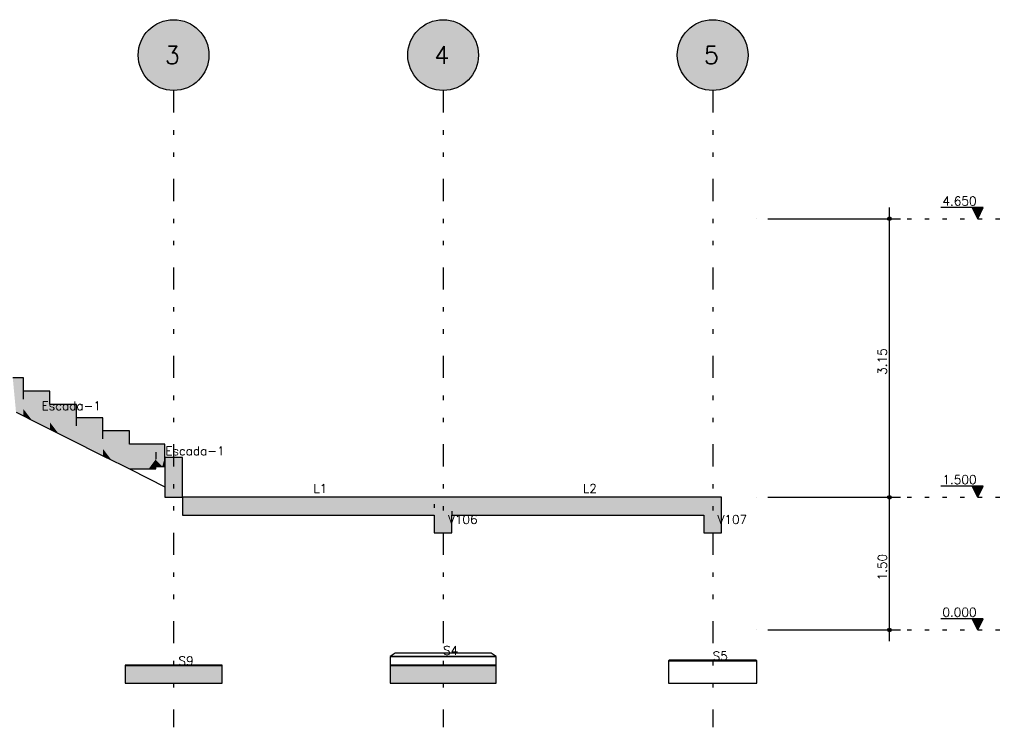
# Model space of a CAD drawing. Extents: x 0 to 84.1, y 0 to 59.4.
# Tile 3 of 6: x 14.3 to 36.6, y 24.9 to 40.9. Entities that reach past the tile are written whole.
import ezdxf

# ---------------------------------------------------------------- set-up
doc = ezdxf.new("R2010")
doc.units = 0
doc.linetypes.add('ESTILO_TQS_0002', pattern=[0.4, 0.1, -0.3])
doc.linetypes.add('ESTILO_TQS_0004', pattern=[2, 0.5, -0.4, 0.1, -0.4, 0.1, -0.5])
for name, color, linetype in [('1', 1, 'CONTINUOUS'), ('2', 2, 'CONTINUOUS'), ('6', 6, 'CONTINUOUS')]:
    doc.layers.add(name, color=color, linetype=linetype)
doc.styles.get("Standard").update_dxf_attribs({"font": 'ROMANS.SHX'})

msp = doc.modelspace()

# ---------------------------------------------------------------- linework, layer by layer
at = {"layer": '1', "linetype": 'ESTILO_TQS_0004'}
for p, q in [((17.79995, 39.3036), (17.79995, 24.9036)), ((23.89995, 39.3036), (23.89995, 24.9036)), ((29.99995, 39.3036), (29.99995, 24.9036))]:
    msp.add_line(p, q, dxfattribs=at)
at = {"layer": '1', "linetype": 'CONTINUOUS'}
for p, q in [((33.99995, 29.8536), (33.99995, 36.6536)), ((36.12495, 36.6536), (35.16495, 36.6536)), ((35.99995, 36.4036), (35.87495, 36.6536)), ((35.886098, 36.631304), (36.113803, 36.631304)), ((35.897246, 36.609009), (36.102655, 36.609009)), ((35.908394, 36.586713), (36.091507, 36.586713)), ((35.919541, 36.564417), (36.080359, 36.564417)), ((35.99995, 36.4036), (36.12495, 36.6536)), ((30.99995, 36.4036), (30.99995, 36.4036)), ((31.24995, 36.4036), (34.24995, 36.4036)), ((35.930689, 36.542122), (36.069211, 36.542121)), ((35.941837, 36.519826), (36.058064, 36.519826)), ((35.952985, 36.49753), (36.046916, 36.49753)), ((35.964133, 36.475234), (36.035768, 36.475234)), ((35.975281, 36.452938), (36.02462, 36.452938)), ((35.986429, 36.430643), (36.013472, 36.430643)), ((33.99995, 26.8536), (33.99995, 30.3536)), ((36.12495, 30.3536), (35.16495, 30.3536)), ((35.99995, 30.1036), (35.87495, 30.3536)), ((35.886098, 30.331304), (36.113803, 30.331304)), ((35.897246, 30.309008), (36.102655, 30.309008)), ((35.99995, 30.1036), (36.12495, 30.3536)), ((30.99995, 30.1036), (30.99995, 30.1036)), ((30.99995, 30.1036), (30.99995, 30.1036)), ((31.24995, 30.1036), (34.24995, 30.1036)), ((31.24995, 30.1036), (34.24995, 30.1036)), ((35.908394, 30.286713), (36.091507, 30.286713)), ((35.919541, 30.264417), (36.080359, 30.264417)), ((35.930689, 30.242122), (36.069211, 30.242121)), ((35.941837, 30.219826), (36.058064, 30.219826)), ((35.952985, 30.19753), (36.046916, 30.19753)), ((35.964133, 30.175233), (36.035768, 30.175234)), ((35.975281, 30.152938), (36.02462, 30.152938)), ((35.986429, 30.130643), (36.013472, 30.130643)), ((36.12495, 27.3536), (35.16495, 27.3536)), ((35.99995, 27.1036), (35.87495, 27.3536)), ((35.886098, 27.331304), (36.113803, 27.331304)), ((35.897246, 27.309008), (36.102655, 27.309008)), ((35.908394, 27.286713), (36.091507, 27.286713)), ((35.919541, 27.264417), (36.080359, 27.264417)), ((35.930689, 27.242122), (36.069211, 27.242121)), ((35.941837, 27.219826), (36.058064, 27.219826)), ((35.952985, 27.19753), (36.046916, 27.19753)), ((35.99995, 27.1036), (36.12495, 27.3536)), ((30.99995, 27.1036), (30.99995, 27.1036)), ((31.24995, 27.1036), (34.24995, 27.1036)), ((35.964133, 27.175233), (36.035768, 27.175234)), ((35.975281, 27.152938), (36.02462, 27.152938)), ((35.986429, 27.130643), (36.013472, 27.130643))]:
    msp.add_line(p, q, dxfattribs=at)
at = {"layer": '1', "linetype": 'ESTILO_TQS_0002'}
for p, q in [((33.99995, 36.4036), (36.59995, 36.4036)), ((33.99995, 30.1036), (36.59995, 30.1036)), ((33.99995, 27.1036), (36.59995, 27.1036))]:
    msp.add_line(p, q, dxfattribs=at)
at = {"layer": '1', "linetype": 'CONTINUOUS'}
for points in [[(35.87495, 36.6536), (35.99995, 36.4036), (36.12495, 36.6536), (35.87495, 36.6536)], [(35.87495, 30.3536), (35.99995, 30.1036), (36.12495, 30.3536), (35.87495, 30.3536)], [(35.87495, 27.3536), (35.99995, 27.1036), (36.12495, 27.3536), (35.87495, 27.3536)]]:
    msp.add_lwpolyline(points, dxfattribs=at)
for centre, radius in [((33.99995, 36.4036), 0.04), ((33.99995, 36.4036), 0.02), ((33.99995, 30.1036), 0.04), ((33.99995, 30.1036), 0.04), ((33.99995, 30.1036), 0.02), ((33.99995, 30.1036), 0.02), ((33.99995, 27.1036), 0.04), ((33.99995, 27.1036), 0.02)]:
    msp.add_circle(centre, radius, dxfattribs=at)
for points in [[(18.59995, 40.1036), (17.431898, 40.813908), (17.338606, 40.757176)], [(18.59995, 40.1036), (17.532046, 40.857409), (17.431898, 40.813908)], [(18.59995, 40.1036), (17.637185, 40.886868), (17.532046, 40.857409)], [(18.59995, 40.1036), (17.745356, 40.901735), (17.637185, 40.886868)], [(18.59995, 40.1036), (17.854544, 40.901735), (17.745356, 40.901735)], [(18.59995, 40.1036), (17.962715, 40.886868), (17.854544, 40.901735)], [(18.59995, 40.1036), (18.067854, 40.857409), (17.962715, 40.886868)], [(18.59995, 40.1036), (18.168002, 40.813908), (18.067854, 40.857409)], [(18.59995, 40.1036), (18.261294, 40.757176), (18.168002, 40.813908)], [(24.69995, 40.1036), (23.531898, 40.813908), (23.438606, 40.757176)], [(24.69995, 40.1036), (23.632046, 40.857409), (23.531898, 40.813908)], [(24.69995, 40.1036), (23.737185, 40.886868), (23.632046, 40.857409)], [(24.69995, 40.1036), (23.845356, 40.901735), (23.737185, 40.886868)], [(24.69995, 40.1036), (23.954544, 40.901735), (23.845356, 40.901735)], [(24.69995, 40.1036), (24.062715, 40.886868), (23.954544, 40.901735)], [(24.69995, 40.1036), (24.167854, 40.857409), (24.062715, 40.886868)], [(24.69995, 40.1036), (24.268002, 40.813908), (24.167854, 40.857409)], [(24.69995, 40.1036), (24.361294, 40.757176), (24.268002, 40.813908)], [(30.79995, 40.1036), (29.631898, 40.813908), (29.538606, 40.757176)], [(30.79995, 40.1036), (29.732046, 40.857409), (29.631898, 40.813908)], [(30.79995, 40.1036), (29.837185, 40.886868), (29.732046, 40.857409)], [(30.79995, 40.1036), (29.945356, 40.901735), (29.837185, 40.886868)], [(30.79995, 40.1036), (30.054544, 40.901735), (29.945356, 40.901735)], [(30.79995, 40.1036), (30.162715, 40.886868), (30.054544, 40.901735)], [(30.79995, 40.1036), (30.267854, 40.857409), (30.162715, 40.886868)], [(30.79995, 40.1036), (30.368002, 40.813908), (30.267854, 40.857409)], [(30.79995, 40.1036), (30.461294, 40.757176), (30.368002, 40.813908)], [(18.59995, 40.1036), (17.179381, 40.608471), (17.116415, 40.519267)], [(18.59995, 40.1036), (17.253908, 40.688269), (17.179381, 40.608471)], [(18.59995, 40.1036), (17.338606, 40.757176), (17.253908, 40.688269)], [(18.59995, 40.1036), (18.345993, 40.688269), (18.261294, 40.757176)], [(18.59995, 40.1036), (18.420519, 40.608471), (18.345993, 40.688269)], [(18.59995, 40.1036), (18.483486, 40.519267), (18.420519, 40.608471)], [(24.69995, 40.1036), (23.279381, 40.608471), (23.216415, 40.519267)], [(24.69995, 40.1036), (23.353908, 40.688269), (23.279381, 40.608471)], [(24.69995, 40.1036), (23.438606, 40.757176), (23.353908, 40.688269)], [(24.69995, 40.1036), (24.445993, 40.688269), (24.361294, 40.757176)], [(24.69995, 40.1036), (24.520519, 40.608471), (24.445993, 40.688269)], [(24.69995, 40.1036), (24.583486, 40.519267), (24.520519, 40.608471)], [(30.79995, 40.1036), (29.379381, 40.608471), (29.316415, 40.519267)], [(30.79995, 40.1036), (29.453908, 40.688269), (29.379381, 40.608471)], [(30.79995, 40.1036), (29.538606, 40.757176), (29.453908, 40.688269)], [(30.79995, 40.1036), (30.545993, 40.688269), (30.461294, 40.757176)], [(30.79995, 40.1036), (30.620519, 40.608471), (30.545993, 40.688269)], [(30.79995, 40.1036), (30.683486, 40.519267), (30.620519, 40.608471)], [(18.59995, 40.1036), (17.066181, 40.422321), (17.029616, 40.319438)], [(18.59995, 40.1036), (17.116415, 40.519267), (17.066181, 40.422321)], [(18.59995, 40.1036), (18.533719, 40.422321), (18.483486, 40.519267)], [(18.59995, 40.1036), (18.570284, 40.319438), (18.533719, 40.422321)], [(24.69995, 40.1036), (23.166181, 40.422321), (23.129616, 40.319438)], [(24.69995, 40.1036), (23.216415, 40.519267), (23.166181, 40.422321)], [(24.69995, 40.1036), (24.633719, 40.422321), (24.583486, 40.519267)], [(24.69995, 40.1036), (24.670284, 40.319438), (24.633719, 40.422321)], [(30.79995, 40.1036), (29.266181, 40.422321), (29.229616, 40.319438)], [(30.79995, 40.1036), (29.316415, 40.519267), (29.266181, 40.422321)], [(30.79995, 40.1036), (30.733719, 40.422321), (30.683486, 40.519267)], [(30.79995, 40.1036), (30.770284, 40.319438), (30.733719, 40.422321)], [(18.59995, 40.1036), (17.007401, 40.212534), (16.99995, 40.1036)], [(18.59995, 40.1036), (17.029616, 40.319438), (17.007401, 40.212534)], [(18.59995, 40.1036), (18.592499, 40.212534), (18.570284, 40.319438)], [(24.69995, 40.1036), (23.107401, 40.212534), (23.09995, 40.1036)], [(24.69995, 40.1036), (23.129616, 40.319438), (23.107401, 40.212534)], [(24.69995, 40.1036), (24.692499, 40.212534), (24.670284, 40.319438)], [(30.79995, 40.1036), (29.207401, 40.212534), (29.19995, 40.1036)], [(30.79995, 40.1036), (29.229616, 40.319438), (29.207401, 40.212534)], [(30.79995, 40.1036), (30.792499, 40.212534), (30.770284, 40.319438)], [(18.59995, 40.1036), (16.99995, 40.1036), (17.007401, 39.994667)], [(18.59995, 40.1036), (17.007401, 39.994667), (17.029616, 39.887763)], [(18.59995, 40.1036), (17.029616, 39.887763), (17.066181, 39.784879)], [(18.59995, 40.1036), (17.066181, 39.784879), (17.116415, 39.687933)], [(18.59995, 40.1036), (17.116415, 39.687933), (17.179381, 39.59873)], [(18.59995, 40.1036), (17.179381, 39.59873), (17.253908, 39.518932)], [(18.59995, 40.1036), (17.253908, 39.518932), (17.338606, 39.450024)], [(18.59995, 40.1036), (17.338606, 39.450024), (17.431898, 39.393292)], [(18.59995, 40.1036), (17.431898, 39.393292), (17.532046, 39.349792)], [(18.59995, 40.1036), (17.532046, 39.349792), (17.637185, 39.320333)], [(18.59995, 40.1036), (17.637185, 39.320333), (17.745356, 39.305465)], [(18.59995, 40.1036), (17.745356, 39.305465), (17.854544, 39.305465)], [(18.59995, 40.1036), (17.854544, 39.305465), (17.962715, 39.320333)], [(18.59995, 40.1036), (17.962715, 39.320333), (18.067854, 39.349792)], [(18.59995, 40.1036), (18.067854, 39.349792), (18.168002, 39.393292)], [(18.59995, 40.1036), (18.168002, 39.393292), (18.261294, 39.450024)], [(18.59995, 40.1036), (18.261294, 39.450024), (18.345993, 39.518932)], [(18.59995, 40.1036), (18.345993, 39.518932), (18.420519, 39.59873)], [(18.59995, 40.1036), (18.420519, 39.59873), (18.483486, 39.687933)], [(18.59995, 40.1036), (18.483486, 39.687933), (18.533719, 39.784879)], [(18.59995, 40.1036), (18.533719, 39.784879), (18.570284, 39.887763)], [(18.59995, 40.1036), (18.570284, 39.887763), (18.592499, 39.994667)], [(18.59995, 40.1036), (18.592499, 39.994667), (18.59995, 40.1036)], [(24.69995, 40.1036), (23.09995, 40.1036), (23.107401, 39.994667)], [(24.69995, 40.1036), (23.107401, 39.994667), (23.129616, 39.887763)], [(24.69995, 40.1036), (23.129616, 39.887763), (23.166181, 39.784879)], [(24.69995, 40.1036), (23.166181, 39.784879), (23.216415, 39.687933)], [(24.69995, 40.1036), (23.216415, 39.687933), (23.279381, 39.59873)], [(24.69995, 40.1036), (23.279381, 39.59873), (23.353908, 39.518932)], [(24.69995, 40.1036), (23.353908, 39.518932), (23.438606, 39.450024)], [(24.69995, 40.1036), (23.438606, 39.450024), (23.531898, 39.393292)], [(24.69995, 40.1036), (23.531898, 39.393292), (23.632046, 39.349792)], [(24.69995, 40.1036), (23.632046, 39.349792), (23.737185, 39.320333)], [(24.69995, 40.1036), (23.737185, 39.320333), (23.845356, 39.305465)], [(24.69995, 40.1036), (23.845356, 39.305465), (23.954544, 39.305465)], [(24.69995, 40.1036), (23.954544, 39.305465), (24.062715, 39.320333)], [(24.69995, 40.1036), (24.062715, 39.320333), (24.167854, 39.349792)], [(24.69995, 40.1036), (24.167854, 39.349792), (24.268002, 39.393292)], [(24.69995, 40.1036), (24.268002, 39.393292), (24.361294, 39.450024)], [(24.69995, 40.1036), (24.361294, 39.450024), (24.445993, 39.518932)], [(24.69995, 40.1036), (24.445993, 39.518932), (24.520519, 39.59873)], [(24.69995, 40.1036), (24.520519, 39.59873), (24.583486, 39.687933)], [(24.69995, 40.1036), (24.583486, 39.687933), (24.633719, 39.784879)], [(24.69995, 40.1036), (24.633719, 39.784879), (24.670284, 39.887763)], [(24.69995, 40.1036), (24.670284, 39.887763), (24.692499, 39.994667)], [(24.69995, 40.1036), (24.692499, 39.994667), (24.69995, 40.1036)], [(30.79995, 40.1036), (29.19995, 40.1036), (29.207401, 39.994667)], [(30.79995, 40.1036), (29.207401, 39.994667), (29.229616, 39.887763)], [(30.79995, 40.1036), (29.229616, 39.887763), (29.266181, 39.784879)], [(30.79995, 40.1036), (29.266181, 39.784879), (29.316415, 39.687933)], [(30.79995, 40.1036), (29.316415, 39.687933), (29.379381, 39.59873)], [(30.79995, 40.1036), (29.379381, 39.59873), (29.453908, 39.518932)], [(30.79995, 40.1036), (29.453908, 39.518932), (29.538606, 39.450024)], [(30.79995, 40.1036), (29.538606, 39.450024), (29.631898, 39.393292)], [(30.79995, 40.1036), (29.631898, 39.393292), (29.732046, 39.349792)], [(30.79995, 40.1036), (29.732046, 39.349792), (29.837185, 39.320333)], [(30.79995, 40.1036), (29.837185, 39.320333), (29.945356, 39.305465)], [(30.79995, 40.1036), (29.945356, 39.305465), (30.054544, 39.305465)], [(30.79995, 40.1036), (30.054544, 39.305465), (30.162715, 39.320333)], [(30.79995, 40.1036), (30.162715, 39.320333), (30.267854, 39.349792)], [(30.79995, 40.1036), (30.267854, 39.349792), (30.368002, 39.393292)], [(30.79995, 40.1036), (30.368002, 39.393292), (30.461294, 39.450024)], [(30.79995, 40.1036), (30.461294, 39.450024), (30.545993, 39.518932)], [(30.79995, 40.1036), (30.545993, 39.518932), (30.620519, 39.59873)], [(30.79995, 40.1036), (30.620519, 39.59873), (30.683486, 39.687933)], [(30.79995, 40.1036), (30.683486, 39.687933), (30.733719, 39.784879)], [(30.79995, 40.1036), (30.733719, 39.784879), (30.770284, 39.887763)], [(30.79995, 40.1036), (30.770284, 39.887763), (30.792499, 39.994667)], [(30.79995, 40.1036), (30.792499, 39.994667), (30.79995, 40.1036)]]:
    msp.add_solid(points, dxfattribs=at)
at = {"layer": '2', "linetype": 'CONTINUOUS'}
for centre in [(17.79995, 40.1036), (23.89995, 40.1036), (29.99995, 40.1036)]:
    msp.add_circle(centre, 0.8, dxfattribs=at)
at = {"layer": '6', "linetype": 'CONTINUOUS'}
for p, q in [((14.39995, 32.8036), (14.15994, 32.8036)), ((14.39995, 32.526762), (14.39995, 32.8036)), ((14.39995, 32.5036), (14.39995, 32.526762)), ((14.39995, 32.323444), (14.39995, 32.5036)), ((14.99995, 32.5036), (14.39995, 32.5036)), ((14.99995, 32.226762), (14.99995, 32.5036)), ((14.99995, 32.2036), (14.99995, 32.226762)), ((15.59995, 32.2036), (14.99995, 32.2036)), ((15.59995, 31.926762), (15.59995, 32.2036)), ((14.233324, 32.027896), (14.39995, 31.944583)), ((14.39995, 31.944583), (14.593314, 31.847901)), ((15.59995, 31.9036), (15.59995, 31.926762)), ((15.59995, 31.723444), (15.59995, 31.9036)), ((15.793314, 31.9036), (15.59995, 31.9036)), ((15.95994, 31.9036), (15.793314, 31.9036)), ((16.19995, 31.9036), (15.95994, 31.9036)), ((16.19995, 31.626762), (16.19995, 31.9036)), ((14.593314, 31.847901), (14.833324, 31.727896)), ((14.833324, 31.727896), (14.99995, 31.644583)), ((14.99995, 31.644583), (15.193314, 31.547901)), ((15.193314, 31.547901), (15.433324, 31.427896)), ((15.433324, 31.427896), (15.59995, 31.344583)), ((16.19995, 31.6036), (16.19995, 31.626762)), ((16.19995, 31.423444), (16.19995, 31.6036)), ((16.393314, 31.6036), (16.19995, 31.6036)), ((16.55994, 31.6036), (16.393314, 31.6036)), ((16.79995, 31.6036), (16.55994, 31.6036)), ((16.79995, 31.326762), (16.79995, 31.6036)), ((15.59995, 31.344583), (16.033324, 31.127896)), ((16.79995, 31.3036), (16.79995, 31.326762)), ((16.993314, 31.3036), (16.79995, 31.3036)), ((17.15994, 31.3036), (16.993314, 31.3036)), ((17.39995, 31.3036), (17.15994, 31.3036)), ((17.464405, 31.3036), (17.39995, 31.3036)), ((17.519947, 31.3036), (17.464405, 31.3036)), ((17.59995, 31.3036), (17.519947, 31.3036)), ((17.59995, 31.142464), (17.59995, 31.3036)), ((16.033324, 31.127896), (16.19995, 31.044583)), ((16.19995, 31.044583), (16.633324, 30.827896)), ((17.39995, 31.123444), (17.39995, 30.9682)), ((17.59995, 31.003609), (17.59995, 31.142464)), ((17.59995, 30.8036), (17.59995, 31.003609)), ((17.756483, 31.0036), (17.59995, 31.0036)), ((17.59995, 31.0036), (17.59995, 30.643585)), ((17.99995, 31.0036), (17.756483, 31.0036)), ((17.99995, 30.651402), (17.99995, 31.0036)), ((16.633324, 30.827896), (16.79995, 30.744583)), ((17.39995, 30.744583), (17.39995, 30.8036)), ((17.39995, 30.8036), (17.544408, 30.8036)), ((17.544408, 30.8036), (17.59995, 30.8036)), ((16.79995, 30.744583), (17.233324, 30.744583)), ((16.79995, 30.744583), (17.233324, 30.527896)), ((17.233324, 30.744583), (17.39995, 30.744583)), ((17.59995, 30.643585), (17.59995, 30.455798)), ((17.99995, 30.463615), (17.99995, 30.651402)), ((17.233324, 30.527896), (17.59995, 30.344583)), ((17.59995, 30.455798), (17.59995, 30.1036)), ((17.99995, 30.1036), (17.99995, 30.463615)), ((17.59995, 30.1036), (17.756483, 30.1036)), ((17.756483, 30.1036), (17.916489, 30.1036)), ((17.916489, 30.1036), (17.99995, 30.1036)), ((17.99995, 30.1036), (17.99995, 29.943593)), ((23.69995, 30.1036), (17.99995, 30.1036)), ((23.856483, 30.1036), (23.69995, 30.1036)), ((24.09995, 30.1036), (23.856483, 30.1036)), ((27.461317, 30.1036), (24.09995, 30.1036)), ((29.79995, 30.1036), (27.461317, 30.1036)), ((29.956483, 30.1036), (29.79995, 30.1036)), ((30.19995, 30.1036), (29.956483, 30.1036)), ((30.19995, 29.790535), (30.19995, 30.1036)), ((17.99995, 29.943593), (17.99995, 29.860133)), ((17.99995, 29.860133), (17.99995, 29.7036)), ((23.69995, 29.947067), (23.69995, 29.863607)), ((17.99995, 29.7036), (20.172959, 29.7036)), ((20.172959, 29.7036), (21.361317, 29.7036)), ((21.361317, 29.7036), (21.432324, 29.7036)), ((21.432324, 29.7036), (21.469361, 29.7036)), ((21.469361, 29.7036), (23.69995, 29.7036)), ((23.69995, 29.7036), (23.69995, 29.616665)), ((24.09995, 29.790535), (24.09995, 29.7036)), ((24.09995, 29.623614), (24.09995, 29.7036)), ((24.09995, 29.7036), (26.272959, 29.7036)), ((26.272959, 29.7036), (27.461317, 29.7036)), ((27.461317, 29.7036), (27.612685, 29.7036)), ((27.612685, 29.7036), (29.79995, 29.7036)), ((29.79995, 29.7036), (29.79995, 29.616665)), ((30.19995, 29.623614), (30.19995, 29.790535)), ((23.69995, 29.616665), (23.69995, 29.3036)), ((24.09995, 29.3036), (24.09995, 29.623614)), ((29.79995, 29.616665), (29.79995, 29.3036)), ((30.19995, 29.3036), (30.19995, 29.623614)), ((23.69995, 29.3036), (23.856483, 29.3036)), ((23.856483, 29.3036), (24.016489, 29.3036)), ((24.016489, 29.3036), (24.09995, 29.3036)), ((29.79995, 29.3036), (29.956483, 29.3036)), ((29.956483, 29.3036), (30.116489, 29.3036)), ((30.116489, 29.3036), (30.19995, 29.3036)), ((22.813589, 26.579359), (22.69995, 26.5036)), ((22.889348, 26.579359), (22.813589, 26.579359)), ((24.986312, 26.579359), (22.889348, 26.579359)), ((25.09995, 26.5036), (24.986312, 26.579359)), ((16.701849, 26.305499), (16.69995, 26.3036)), ((16.69995, 26.3036), (18.89995, 26.3036)), ((16.69995, 26.30299), (16.69995, 25.9036)), ((16.703368, 26.307018), (16.701849, 26.305499)), ((18.893969, 26.307018), (16.703368, 26.307018)), ((18.896532, 26.307018), (18.893969, 26.307018)), ((18.89995, 26.3036), (18.896532, 26.307018)), ((18.89995, 25.90421), (18.89995, 26.3036)), ((22.69995, 26.5036), (22.69995, 26.1036)), ((25.09995, 26.5036), (22.69995, 26.5036)), ((22.69995, 26.5036), (25.09995, 26.5036)), ((22.702086, 26.305499), (22.69995, 26.3036)), ((22.69995, 26.3036), (25.09995, 26.3036)), ((22.69995, 26.30299), (22.69995, 25.9036)), ((22.703795, 26.307018), (22.702086, 26.305499)), ((25.093542, 26.307018), (22.703795, 26.307018)), ((25.096105, 26.307018), (25.093542, 26.307018)), ((25.09995, 26.3036), (25.096105, 26.307018)), ((25.09995, 26.3036), (25.09995, 26.5036)), ((25.09995, 25.90421), (25.09995, 26.3036)), ((29.020378, 26.424028), (28.99995, 26.4036)), ((28.99995, 26.4036), (28.99995, 25.9036)), ((30.99995, 26.4036), (28.99995, 26.4036)), ((28.99995, 26.4036), (30.99995, 26.4036)), ((29.037888, 26.424028), (29.020378, 26.424028)), ((30.979522, 26.424028), (29.037888, 26.424028)), ((30.99995, 26.4036), (30.979522, 26.424028)), ((30.99995, 25.9036), (30.99995, 26.4036)), ((16.69995, 25.9036), (18.896593, 25.9036)), ((18.896593, 25.9036), (18.89995, 25.9036)), ((18.89995, 25.9036), (18.89995, 25.90421)), ((22.69995, 25.9036), (25.096288, 25.9036)), ((25.096288, 25.9036), (25.09995, 25.9036)), ((25.09995, 25.9036), (25.09995, 25.90421)), ((28.99995, 25.9036), (30.99995, 25.9036))]:
    msp.add_line(p, q, dxfattribs=at)
for points in [[(14.39995, 32.8036), (14.15994, 32.8036), (14.233324, 32.027896)], [(14.39995, 32.8036), (14.233324, 32.027896), (14.39995, 31.944583)], [(14.39995, 32.8036), (14.39995, 31.944583), (14.39995, 32.288205)], [(14.39995, 32.8036), (14.39995, 32.288205), (14.39995, 32.526762)], [(14.39995, 32.099828), (14.99995, 32.226762), (14.99995, 32.5036)], [(14.39995, 32.099828), (14.99995, 32.5036), (14.75994, 32.5036)], [(14.39995, 32.099828), (14.75994, 32.5036), (14.593314, 32.5036)], [(14.39995, 32.099828), (14.593314, 32.5036), (14.39995, 32.5036)], [(14.39995, 32.099828), (14.39995, 32.5036), (14.39995, 32.323444)], [(14.39995, 32.099828), (14.39995, 32.323444), (14.39995, 32.099828)], [(14.39995, 32.099828), (14.99995, 31.988205), (14.99995, 32.226762)], [(14.39995, 32.099828), (14.39995, 31.944583), (14.593314, 31.847901)], [(14.39995, 32.099828), (14.593314, 31.847901), (14.833324, 31.727896)], [(14.39995, 32.099828), (14.833324, 31.727896), (14.99995, 31.644583)], [(14.39995, 32.099828), (14.99995, 31.644583), (14.99995, 31.988205)], [(14.99995, 31.799828), (15.59995, 31.926762), (15.59995, 32.2036)], [(14.99995, 31.799828), (15.59995, 32.2036), (15.35994, 32.2036)], [(14.99995, 31.799828), (15.35994, 32.2036), (15.193314, 32.2036)], [(14.99995, 31.799828), (15.193314, 32.2036), (14.99995, 32.2036)], [(14.99995, 31.799828), (14.99995, 32.2036), (14.99995, 32.023444)], [(14.99995, 31.799828), (14.99995, 32.023444), (14.99995, 31.799828)], [(14.99995, 31.799828), (15.59995, 31.688205), (15.59995, 31.926762)], [(16.033324, 31.127896), (15.793314, 31.9036), (15.59995, 31.9036)], [(16.033324, 31.127896), (15.59995, 31.9036), (15.59995, 31.723444)], [(16.033324, 31.127896), (15.95994, 31.9036), (15.793314, 31.9036)], [(16.033324, 31.127896), (16.19995, 31.9036), (15.95994, 31.9036)], [(16.033324, 31.127896), (16.19995, 31.626762), (16.19995, 31.9036)], [(14.99995, 31.799828), (14.99995, 31.644583), (15.193314, 31.547901)], [(14.99995, 31.799828), (15.193314, 31.547901), (15.433324, 31.427896)], [(14.99995, 31.799828), (15.433324, 31.427896), (15.59995, 31.344583)], [(14.99995, 31.799828), (15.59995, 31.344583), (15.59995, 31.688205)], [(16.033324, 31.127896), (15.59995, 31.723444), (15.59995, 31.499828)], [(16.033324, 31.127896), (15.59995, 31.499828), (15.59995, 31.344583)], [(16.033324, 31.127896), (16.19995, 31.388205), (16.19995, 31.626762)], [(16.393314, 31.6036), (16.19995, 31.6036), (16.393314, 30.947901)], [(16.393314, 30.947901), (16.19995, 31.6036), (16.19995, 31.423444)], [(16.393314, 30.947901), (16.19995, 31.423444), (16.19995, 31.199828)], [(16.393314, 31.6036), (16.393314, 30.947901), (16.633324, 30.827896)], [(16.393314, 31.6036), (16.633324, 30.827896), (16.55994, 31.6036)], [(16.79995, 31.6036), (16.55994, 31.6036), (16.633324, 30.827896)], [(16.79995, 31.6036), (16.633324, 30.827896), (16.79995, 30.744583)], [(16.79995, 31.6036), (16.79995, 30.744583), (16.79995, 31.088205)], [(16.79995, 31.6036), (16.79995, 31.088205), (16.79995, 31.326762)], [(16.033324, 31.127896), (15.59995, 31.344583), (15.793314, 31.247901)], [(16.033324, 31.127896), (15.793314, 31.247901), (16.033324, 31.127896)], [(16.033324, 31.127896), (16.19995, 31.044583), (16.19995, 31.388205)], [(16.393314, 30.947901), (16.19995, 31.199828), (16.19995, 31.044583)], [(17.233324, 30.744583), (16.993314, 31.3036), (16.79995, 31.3036)], [(17.233324, 30.744583), (16.79995, 31.3036), (16.79995, 31.123444)], [(17.233324, 30.744583), (17.15994, 31.3036), (16.993314, 31.3036)], [(17.233324, 30.744583), (17.39995, 31.3036), (17.15994, 31.3036)], [(17.233324, 30.744583), (17.39995, 31.123444), (17.39995, 31.3036)], [(17.544408, 30.8036), (17.464405, 31.3036), (17.39995, 31.3036)], [(17.544408, 30.8036), (17.39995, 31.3036), (17.39995, 31.142464)], [(17.544408, 30.8036), (17.519947, 31.3036), (17.464405, 31.3036)], [(17.544408, 30.8036), (17.59995, 31.3036), (17.519947, 31.3036)], [(17.544408, 30.8036), (17.59995, 31.142464), (17.59995, 31.3036)], [(17.233324, 30.744583), (16.79995, 31.123444), (16.79995, 30.899828)], [(17.233324, 30.744583), (17.39995, 30.9682), (17.39995, 31.123444)], [(17.544408, 30.8036), (17.39995, 31.142464), (17.39995, 30.942455)], [(17.544408, 30.8036), (17.59995, 31.003609), (17.59995, 31.142464)], [(17.544408, 30.8036), (17.59995, 30.8036), (17.59995, 31.003609)], [(17.756483, 31.0036), (17.59995, 31.0036), (17.59995, 30.643585)], [(17.756483, 31.0036), (17.59995, 30.643585), (17.59995, 30.455798)], [(17.756483, 31.0036), (17.59995, 30.455798), (17.59995, 30.1036)], [(17.756483, 31.0036), (17.59995, 30.1036), (17.756483, 30.1036)], [(17.756483, 31.0036), (17.756483, 30.1036), (17.916489, 30.1036)], [(17.756483, 31.0036), (17.916489, 30.1036), (17.99995, 30.1036)], [(17.756483, 31.0036), (17.99995, 30.1036), (17.99995, 30.463615)], [(17.756483, 31.0036), (17.99995, 30.463615), (17.99995, 30.651402)], [(17.756483, 31.0036), (17.99995, 30.651402), (17.99995, 31.0036)], [(17.756483, 31.0036), (17.99995, 31.0036), (17.839943, 31.0036)], [(17.756483, 31.0036), (17.839943, 31.0036), (17.756483, 31.0036)], [(17.233324, 30.744583), (16.79995, 30.899828), (16.79995, 30.744583)], [(17.233324, 30.744583), (17.39995, 30.744583), (17.39995, 30.9682)], [(17.544408, 30.8036), (17.39995, 30.942455), (17.39995, 30.8036)], [(17.544408, 30.8036), (17.39995, 30.8036), (17.464405, 30.8036)], [(17.544408, 30.8036), (17.464405, 30.8036), (17.544408, 30.8036)], [(17.233324, 30.744583), (16.79995, 30.744583), (16.993314, 30.744583)], [(17.233324, 30.744583), (16.993314, 30.744583), (17.233324, 30.744583)], [(17.99995, 30.1036), (17.99995, 29.943593), (19.188308, 30.1036)], [(17.99995, 29.943593), (20.172959, 29.7036), (19.188308, 30.1036)], [(19.188308, 30.1036), (20.172959, 29.7036), (21.361317, 30.1036)], [(20.172959, 29.7036), (21.361317, 29.7036), (21.361317, 30.1036)], [(21.361317, 30.1036), (21.361317, 29.7036), (21.432324, 29.7036)], [(21.399514, 30.1036), (21.361317, 30.1036), (21.432324, 29.7036)], [(21.399514, 30.1036), (21.432324, 29.7036), (21.469361, 30.1036)], [(21.469361, 29.7036), (21.469361, 30.1036), (21.432324, 29.7036)], [(23.69995, 29.7036), (21.469361, 30.1036), (21.469361, 29.7036)], [(23.69995, 29.7036), (23.69995, 30.1036), (21.469361, 30.1036)], [(23.856483, 30.1036), (23.69995, 30.1036), (23.69995, 29.783586)], [(23.856483, 30.1036), (23.69995, 29.783586), (23.69995, 29.616665)], [(23.856483, 30.1036), (23.69995, 29.616665), (23.69995, 29.3036)], [(23.856483, 30.1036), (23.69995, 29.3036), (23.856483, 29.3036)], [(23.69995, 29.7036), (23.69995, 30.1036), (23.69995, 29.863607)], [(23.69995, 30.1036), (23.69995, 29.947067), (23.69995, 29.863607)], [(23.856483, 30.1036), (23.856483, 29.3036), (24.016489, 29.3036)], [(23.856483, 30.1036), (24.016489, 29.3036), (24.09995, 29.3036)], [(23.856483, 30.1036), (24.09995, 29.3036), (24.09995, 29.623614)], [(23.856483, 30.1036), (24.09995, 29.623614), (24.09995, 29.790535)], [(23.856483, 30.1036), (24.09995, 29.790535), (24.09995, 30.1036)], [(23.856483, 30.1036), (24.09995, 30.1036), (23.939943, 30.1036)], [(23.856483, 30.1036), (23.939943, 30.1036), (23.856483, 30.1036)], [(27.461317, 30.1036), (25.288308, 30.1036), (24.09995, 30.1036)], [(27.461317, 30.1036), (24.09995, 30.1036), (24.09995, 29.943593)], [(27.461317, 30.1036), (24.09995, 29.943593), (24.09995, 29.860133)], [(27.461317, 30.1036), (24.09995, 29.860133), (24.09995, 29.7036)], [(27.461317, 30.1036), (24.09995, 29.7036), (26.272959, 29.7036)], [(27.461317, 30.1036), (26.272959, 29.7036), (27.461317, 29.7036)], [(27.461317, 30.1036), (27.461317, 29.7036), (27.612685, 29.7036)], [(27.461317, 30.1036), (27.612685, 29.7036), (29.79995, 29.7036)], [(27.461317, 30.1036), (29.79995, 29.7036), (29.79995, 29.863607)], [(27.461317, 30.1036), (29.79995, 29.863607), (29.79995, 29.947067)], [(27.461317, 30.1036), (29.79995, 29.947067), (29.79995, 30.1036)], [(27.461317, 30.1036), (29.79995, 30.1036), (27.612685, 30.1036)], [(27.461317, 30.1036), (27.612685, 30.1036), (27.461317, 30.1036)], [(29.956483, 30.1036), (29.79995, 30.1036), (29.79995, 29.783586)], [(29.956483, 30.1036), (29.79995, 29.783586), (29.79995, 29.616665)], [(29.956483, 30.1036), (29.79995, 29.616665), (29.79995, 29.3036)], [(29.956483, 30.1036), (29.79995, 29.3036), (29.956483, 29.3036)], [(29.956483, 30.1036), (29.956483, 29.3036), (30.116489, 29.3036)], [(29.956483, 30.1036), (30.116489, 29.3036), (30.19995, 29.3036)], [(29.956483, 30.1036), (30.19995, 29.3036), (30.19995, 29.623614)], [(29.956483, 30.1036), (30.19995, 29.623614), (30.19995, 29.790535)], [(29.956483, 30.1036), (30.19995, 29.790535), (30.19995, 30.1036)], [(29.956483, 30.1036), (30.19995, 30.1036), (30.039943, 30.1036)], [(29.956483, 30.1036), (30.039943, 30.1036), (29.956483, 30.1036)], [(17.99995, 29.860133), (20.172959, 29.7036), (17.99995, 29.943593)], [(17.99995, 29.860133), (17.99995, 29.7036), (20.172959, 29.7036)], [(18.89995, 26.3036), (16.701849, 26.305499), (16.69995, 26.3036)], [(16.69995, 26.30299), (18.89995, 25.9036), (18.89995, 26.3036)], [(16.69995, 26.30299), (18.89995, 26.3036), (18.896593, 26.3036)], [(16.69995, 26.30299), (18.896593, 26.3036), (16.69995, 26.30299)], [(18.89995, 26.3036), (16.69995, 26.3036), (18.896593, 26.3036)], [(16.69995, 26.30299), (16.69995, 25.9036), (18.896593, 25.9036)], [(16.69995, 26.30299), (18.896593, 25.9036), (18.89995, 25.9036)], [(16.69995, 26.30299), (18.89995, 25.9036), (18.89995, 25.9036)], [(18.89995, 26.3036), (16.703368, 26.307018), (16.701849, 26.305499)], [(18.89995, 26.3036), (18.893969, 26.307018), (16.703368, 26.307018)], [(18.89995, 26.3036), (18.896532, 26.307018), (18.893969, 26.307018)], [(18.89995, 26.3036), (18.896593, 26.3036), (18.89995, 26.3036)], [(25.09995, 26.3036), (22.702086, 26.305499), (22.69995, 26.3036)], [(22.69995, 26.30299), (25.09995, 25.9036), (25.09995, 26.3036)], [(22.69995, 26.30299), (25.09995, 26.3036), (25.096288, 26.3036)], [(22.69995, 26.30299), (25.096288, 26.3036), (22.69995, 26.30299)], [(25.09995, 26.3036), (22.69995, 26.3036), (25.096288, 26.3036)], [(22.69995, 26.30299), (22.69995, 25.9036), (25.096288, 25.9036)], [(22.69995, 26.30299), (25.096288, 25.9036), (25.09995, 25.9036)], [(22.69995, 26.30299), (25.09995, 25.9036), (25.09995, 25.9036)], [(25.09995, 26.3036), (22.703795, 26.307018), (22.702086, 26.305499)], [(25.09995, 26.3036), (25.093542, 26.307018), (22.703795, 26.307018)], [(25.09995, 26.3036), (25.096105, 26.307018), (25.093542, 26.307018)], [(25.09995, 26.3036), (25.096288, 26.3036), (25.09995, 26.3036)]]:
    msp.add_solid(points, dxfattribs=at)

# ---------------------------------------------------------------- texts
at = {"layer": '1', "linetype": 'CONTINUOUS'}
for s, p in [('4.650', (35.19995, 36.7036)), ('Escada-1', (14.811061, 32.074092)), ('Escada-1', (17.611061, 31.0536)), ('1.500', (35.19995, 30.4036)), ('L1', (20.961061, 30.2036)), ('L2', (27.061061, 30.2036)), ('V106', (24.011061, 29.5036)), ('V107', (30.111061, 29.5036)), ('0.000', (35.19995, 27.4036)), ('S4', (23.89995, 26.541479)), ('S5', (29.99995, 26.413814)), ('S9', (17.911061, 26.305309))]:
    msp.add_text(s, height=0.2, dxfattribs=at).set_placement(p)
for s, p in [('3.15', (33.93995, 32.8736)), ('1.50', (33.93995, 28.2236))]:
    msp.add_text(s, height=0.2, rotation=90, dxfattribs=at).set_placement(p)
at = {"layer": '6', "linetype": 'CONTINUOUS'}
for s, p in [('3', (17.59995, 39.9036)), ('4', (23.69995, 39.9036)), ('5', (29.79995, 39.9036))]:
    msp.add_text(s, height=0.4, dxfattribs=at).set_placement(p)

doc.saveas('drawing.dxf')
